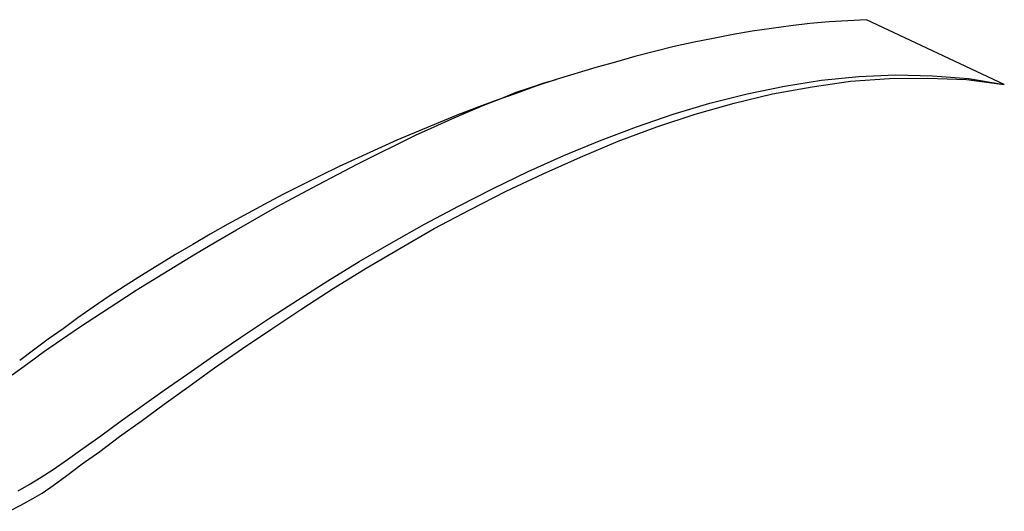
# Model space of a CAD drawing. Extents: x 0 to 30, y 0 to 7.3.
# Tile 3 of 3: x 17.6 to 30, y 0.8 to 7. Entities that reach past the tile are written whole.
import ezdxf

# ---------------------------------------------------------------- set-up
doc = ezdxf.new("R2010")
doc.units = 0
doc.layers.add('CK_LEVEL_1', color=7, linetype='CONTINUOUS')

msp = doc.modelspace()

# ---------------------------------------------------------------- linework, layer by layer
at = {"layer": 'CK_LEVEL_1', "color": 2, "linetype": 'CONTINUOUS'}
for p, q in [((28.300114, 6.95394), (27.829597, 6.926263)), ((30.036869, 6.137458), (28.300114, 6.95394)), ((27.345243, 6.877827), (26.860889, 6.808634)), ((27.587421, 6.905505), (27.345245, 6.877827)), ((27.829597, 6.926263), (27.587421, 6.905505)), ((26.369617, 6.718683), (26.127441, 6.670247)), ((26.618713, 6.767118), (26.369617, 6.718683)), ((26.860889, 6.808634), (26.618713, 6.767118)), ((25.878344, 6.614892), (25.38015, 6.490344)), ((26.127439, 6.670247), (25.878344, 6.614892)), ((25.380152, 6.490344), (25.137976, 6.421151)), ((24.888878, 6.351957), (24.390686, 6.199732)), ((25.137974, 6.421151), (24.888876, 6.351957)), ((27.732727, 6.192812), (28.203241, 6.241248)), ((28.099453, 6.178974), (28.590727, 6.21357)), ((28.203243, 6.241248), (28.66684, 6.262006)), ((28.590727, 6.21357), (29.075081, 6.22049)), ((28.66684, 6.262006), (29.130436, 6.248167)), ((29.075081, 6.22049), (29.559435, 6.199732)), ((29.130436, 6.248167), (29.587112, 6.21357)), ((29.587112, 6.21357), (30.036869, 6.137458)), ((24.134668, 6.1167), (23.885572, 6.026748)), ((23.885572, 6.040587), (24.065475, 6.102861)), ((24.065475, 6.102861), (24.238459, 6.158216)), ((24.390684, 6.199732), (24.134668, 6.1167)), ((24.238459, 6.158216), (24.390684, 6.199732)), ((26.798616, 6.019829), (27.269133, 6.1167)), ((27.116905, 6.019829), (27.615099, 6.10978)), ((27.269133, 6.1167), (27.732729, 6.192812)), ((27.615099, 6.10978), (28.099453, 6.178974)), ((29.559435, 6.199732), (30.036869, 6.137458)), ((23.498089, 5.888361), (23.69875, 5.964474)), ((23.885572, 6.026748), (23.629557, 5.936797)), ((23.69875, 5.964474), (23.885572, 6.040587)), ((26.3281, 5.9022), (26.798615, 6.019829)), ((26.632551, 5.9022), (27.116905, 6.019829)), ((23.380461, 5.846845), (23.131363, 5.749974)), ((23.290508, 5.79841), (23.498089, 5.888361)), ((23.629557, 5.936797), (23.380461, 5.846845)), ((25.864506, 5.763813), (26.328102, 5.9022)), ((26.141279, 5.763813), (26.632553, 5.9022)), ((23.131365, 5.749974), (22.384075, 5.438604)), ((22.854589, 5.604668), (23.076008, 5.708458)), ((23.07601, 5.708458), (23.29051, 5.79841)), ((25.400909, 5.604668), (25.864506, 5.763813)), ((25.656925, 5.604668), (26.141279, 5.763813)), ((22.619333, 5.500878), (22.854589, 5.604668)), ((24.937313, 5.431685), (25.400909, 5.604668)), ((25.172571, 5.424765), (25.656925, 5.604668)), ((22.384075, 5.383249), (22.619333, 5.500878)), ((22.384075, 5.438604), (21.657543, 5.106476)), ((22.141897, 5.26562), (22.384073, 5.383249)), ((24.487556, 5.244862), (24.937313, 5.431685)), ((24.695135, 5.224104), (25.172569, 5.424765)), ((21.892801, 5.141072), (22.141897, 5.26562)), ((24.037798, 5.044201), (24.487556, 5.244862)), ((24.224621, 5.016524), (24.695137, 5.224104)), ((21.657543, 5.106476), (21.415367, 4.988847)), ((21.643705, 5.009605), (21.892803, 5.141072)), ((21.415367, 4.988847), (20.944853, 4.753589)), ((21.38769, 4.878137), (21.643705, 5.009605)), ((23.594959, 4.829702), (24.037798, 5.044201)), ((23.761024, 4.795105), (24.224621, 5.016524)), ((20.875658, 4.601364), (21.38769, 4.878137)), ((20.944853, 4.753589), (20.709595, 4.629041)), ((23.159042, 4.608283), (23.594961, 4.829702)), ((23.304348, 4.559847), (23.761024, 4.795105)), ((20.709595, 4.629041), (20.252918, 4.379945)), ((20.363626, 4.310751), (20.875658, 4.601364)), ((22.730042, 4.379945), (23.159042, 4.608283)), ((22.854589, 4.32459), (23.304348, 4.559847)), ((20.252916, 4.379945), (20.031498, 4.255396)), ((22.314882, 4.144687), (22.730042, 4.379945)), ((20.031498, 4.255396), (19.81008, 4.123929)), ((20.100693, 4.158526), (20.363628, 4.310751)), ((22.418673, 4.075493), (22.854591, 4.32459)), ((19.81008, 4.123929), (19.595581, 3.999381)), ((19.844675, 4.0063), (20.100691, 4.158526)), ((21.906639, 3.909429), (22.31488, 4.144687)), ((19.097387, 3.549623), (19.844677, 4.0063)), ((19.595579, 3.999381), (19.16658, 3.736446)), ((21.996592, 3.826397), (22.418671, 4.075493)), ((21.512238, 3.667252), (21.906639, 3.909429)), ((19.16658, 3.736446), (18.959, 3.604978)), ((21.58143, 3.570381), (21.996592, 3.826397)), ((18.959, 3.604978), (18.758339, 3.473511)), ((21.131674, 3.425075), (21.512238, 3.667252)), ((18.855209, 3.390478), (19.097385, 3.549623)), ((21.187029, 3.314366), (21.58143, 3.570381)), ((18.384695, 3.086027), (18.855209, 3.390478)), ((18.758339, 3.473511), (18.557678, 3.335124)), ((20.76495, 3.189817), (21.131676, 3.425075)), ((18.557678, 3.335124), (18.363937, 3.203656)), ((20.806465, 3.065269), (21.187029, 3.314366)), ((18.363937, 3.203656), (18.177114, 3.065269)), ((20.412062, 2.95456), (20.764948, 3.189817)), ((17.941856, 2.781576), (18.384695, 3.086027)), ((18.177114, 3.065269), (17.990292, 2.933802)), ((20.439739, 2.816173), (20.806465, 3.065269)), ((17.990292, 2.933802), (17.803469, 2.795415)), ((20.073013, 2.726221), (20.412062, 2.95456)), ((17.803471, 2.795415), (17.630487, 2.663947)), ((17.734276, 2.629351), (17.941856, 2.781576)), ((20.086853, 2.573996), (20.439739, 2.816173)), ((17.533615, 2.484044), (17.734276, 2.629351)), ((19.747805, 2.497883), (20.073013, 2.726221)), ((19.450274, 2.290303), (19.747805, 2.497883)), ((19.761644, 2.338738), (20.086853, 2.573996)), ((18.896727, 1.8959), (19.450275, 2.290303)), ((19.450274, 2.117319), (19.761644, 2.338738)), ((19.15966, 1.90282), (19.450274, 2.117319)), ((18.654549, 1.715997), (18.896725, 1.8959)), ((18.889807, 1.709078), (19.15966, 1.90282)), ((18.42621, 1.556852), (18.654549, 1.715997)), ((18.640711, 1.522256), (18.889809, 1.709078)), ((18.23247, 1.418466), (18.426212, 1.556852)), ((18.419291, 1.363111), (18.640709, 1.522256)), ((18.052567, 1.293917), (18.23247, 1.418466)), ((17.900341, 1.197047), (18.052567, 1.293917)), ((18.22555, 1.217805), (18.419291, 1.363111)), ((17.748116, 1.107095), (17.900341, 1.197047)), ((18.052567, 1.093256), (18.22555, 1.217805)), ((17.609728, 1.024063), (17.748116, 1.107095)), ((17.796551, 0.927192), (17.914179, 0.996386)), ((17.914179, 0.996386), (18.052567, 1.093256)), ((17.644325, 0.84416), (17.796551, 0.927192)), ((17.49902, 0.768047), (17.644325, 0.84416))]:
    msp.add_line(p, q, dxfattribs=at)

doc.saveas('drawing.dxf')
